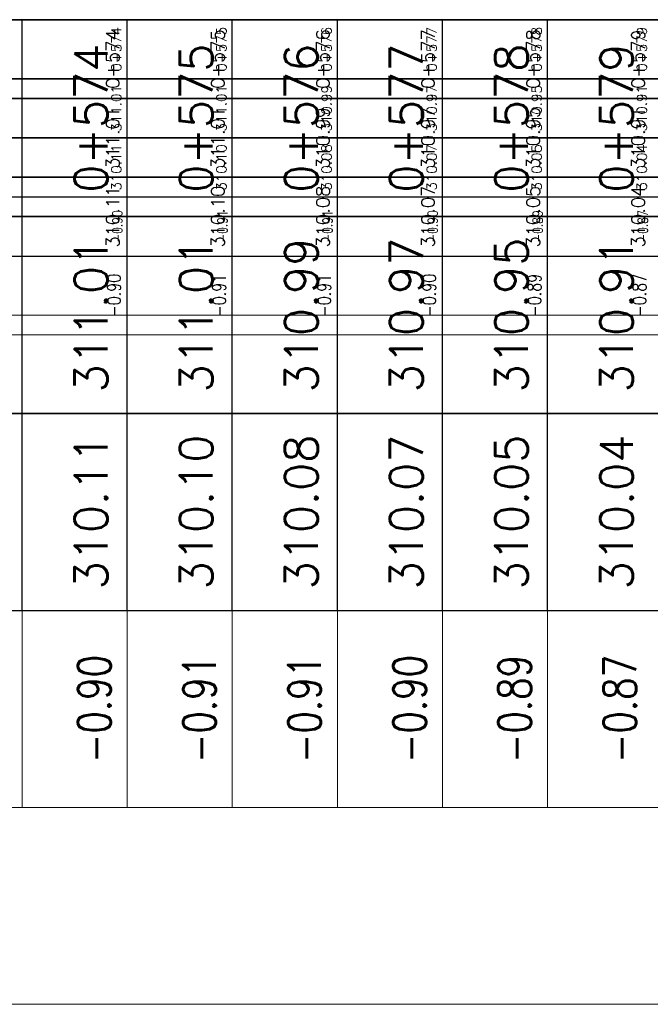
# Model space of a CAD drawing. Header units: metres. Extents: x 719936 to 720643, y 9143565 to 9144018.
# Tile 23 of 56: x 720498 to 720504, y 9143940 to 9143950. Entities that reach past the tile are written whole.
import ezdxf

# ---------------------------------------------------------------- set-up
doc = ezdxf.new("R2010")
doc.units = ezdxf.units.M
doc.layers.add('-Borde de perfiles y secciones', color=7, linetype='Continuous', lineweight=9)
for name, color, linetype in [('01_CIVI_322_PF_GRID', 8, 'Continuous'), ('AecObjExplode_PLANTA RAPIDA_Vport_1ECE', 7, 'Continuous'), ('AecObjExplode_PLANTA RAPIDA_Vport_1ED3', 7, 'Continuous'), ('AecObjExplode_PLANTA RAPIDA_Vport_1ED7', 7, 'Continuous'), ('AecObjExplode_PLANTA RAPIDA_Vport_220C', 7, 'Continuous'), ('AecObjExplode_PLANTA RAPIDA_Vport_22C7', 7, 'Continuous'), ('AecObjExplode_PLANTA RAPIDA_Vport_22CB', 7, 'Continuous'), ('AecObjExplode_PLANTA RAPIDA_Vport_22E2', 7, 'Continuous'), ('AecObjExplode_PLANTA RAPIDA_Vport_22EB', 7, 'Continuous'), ('AecObjExplode_PLANTA RAPIDA_Vport_2460', 7, 'Continuous'), ('AecObjExplode_PLANTA RAPIDA_Vport_2496', 7, 'Continuous'), ('AIR.A3_NOTAS', 7, 'Continuous'), ('C-ROAD-PROF-TEXT', 7, 'Continuous'), ('C-ROAD-PROF-VIEW', 7, 'Continuous')]:
    doc.layers.add(name, color=color, linetype=linetype)
doc.styles.add('AIR-Simplex.(0.80)', font='simplex.shx', dxfattribs={"width": 0.8})
doc.styles.get("Standard").update_dxf_attribs({"font": 'simplex.shx'})

# ---------------------------------------------------------------- blocks, each defined once
blk = doc.blocks.new('AecObjExplode_PLANTA RAPIDA_Vport_1ECE')
at = {"layer": '-Borde de perfiles y secciones', "color": 7, "linetype": 'Continuous', "lineweight": 5}
for p, q in [((720498.2438, 9143942.1826), (720498.2438, 9143944.0576)), ((720499.2438, 9143942.1826), (720499.2438, 9143944.0576)), ((720500.2438, 9143942.1826), (720500.2438, 9143944.0576)), ((720501.2438, 9143942.1826), (720501.2438, 9143944.0576)), ((720502.2438, 9143942.1826), (720502.2438, 9143944.0576)), ((720503.2438, 9143942.1826), (720503.2438, 9143944.0576))]:
    blk.add_line(p, q, dxfattribs=at)
for points in [[(720495.2438, 9143942.1826), (720545.2438, 9143942.1826), (720545.2438, 9143944.0576), (720495.2438, 9143944.0576)], [(720495.2438, 9143940.3076), (720545.2438, 9143940.3076), (720545.2438, 9143942.1826), (720495.2438, 9143942.1826)]]:
    blk.add_3dface(points, dxfattribs=at)
at = {"layer": '01_CIVI_322_PF_GRID', "color": 7, "linetype": 'Continuous', "lineweight": -3}
blk.add_line((720495.2438, 9143949.6826), (720545.2438, 9143949.6826), dxfattribs=at)
at = {"layer": 'C-ROAD-PROF-VIEW', "color": 7, "linetype": 'Continuous', "lineweight": -3}
for p, q in [((720498.2438, 9143944.0576), (720498.2438, 9143949.6826)), ((720499.2438, 9143944.0576), (720499.2438, 9143949.6826)), ((720500.2438, 9143944.0576), (720500.2438, 9143949.6826)), ((720501.2438, 9143944.0576), (720501.2438, 9143949.6826)), ((720502.2438, 9143944.0576), (720502.2438, 9143949.6826)), ((720503.2438, 9143944.0576), (720503.2438, 9143949.6826))]:
    blk.add_line(p, q, dxfattribs=at)
for points in [[(720495.2438, 9143947.8076), (720545.2438, 9143947.8076), (720545.2438, 9143949.6826), (720495.2438, 9143949.6826)], [(720495.2438, 9143945.9326), (720545.2438, 9143945.9326), (720545.2438, 9143947.8076), (720495.2438, 9143947.8076)], [(720495.2438, 9143944.0576), (720545.2438, 9143944.0576), (720545.2438, 9143945.9326), (720495.2438, 9143945.9326)]]:
    blk.add_3dface(points, dxfattribs=at)
at = {"layer": 'AIR.A3_NOTAS', "color": 7, "linetype": 'Continuous', "lineweight": -3, "char_height": 0.3125, "attachment_point": 5, "rotation": 90, "style": 'AIR-Simplex.(0.80)'}
for s, insert in [('{\\C256;-0.90}', (720498.9313, 9143943.1201)), ('{\\C256;-0.91}', (720499.9313, 9143943.1201)), ('{\\C256;-0.91}', (720500.9313, 9143943.1201)), ('{\\C256;-0.90}', (720501.9313, 9143943.1201)), ('{\\C256;-0.89}', (720502.9313, 9143943.1201)), ('{\\C256;-0.87}', (720503.9313, 9143943.1201))]:
    blk.add_mtext(s, dxfattribs=dict(at, insert=insert))
at = {"layer": 'C-ROAD-PROF-TEXT', "color": 7, "linetype": 'Continuous', "lineweight": -3, "char_height": 0.3125, "attachment_point": 8, "rotation": 90}
for s, insert in [('0+574', (720499.0563, 9143948.7451)), ('0+575', (720500.0563, 9143948.7451)), ('0+576', (720501.0563, 9143948.7451)), ('0+577', (720502.0563, 9143948.7451)), ('0+578', (720503.0563, 9143948.7451)), ('0+579', (720504.0563, 9143948.7451)), ('310.97', (720502.0563, 9143946.8701)), ('311.01', (720499.0563, 9143946.8701)), ('311.01', (720500.0563, 9143946.8701)), ('310.99', (720501.0563, 9143946.8701)), ('310.95', (720503.0563, 9143946.8701)), ('310.91', (720504.0563, 9143946.8701)), ('310.10', (720500.0563, 9143944.9951)), ('310.08', (720501.0563, 9143944.9951)), ('310.07', (720502.0563, 9143944.9951)), ('310.04', (720504.0563, 9143944.9951)), ('310.11', (720499.0563, 9143944.9951)), ('310.05', (720503.0563, 9143944.9951))]:
    blk.add_mtext(s, dxfattribs=dict(at, insert=insert))
blk = doc.blocks.new('AecObjExplode_PLANTA RAPIDA_Vport_1ED3')
at = {"layer": '-Borde de perfiles y secciones', "color": 7, "linetype": 'Continuous', "lineweight": 5}
for p, q in [((720498.2438, 9143946.6826), (720498.2438, 9143947.4326)), ((720499.2438, 9143946.6826), (720499.2438, 9143947.4326)), ((720500.2438, 9143946.6826), (720500.2438, 9143947.4326)), ((720501.2438, 9143946.6826), (720501.2438, 9143947.4326)), ((720502.2438, 9143946.6826), (720502.2438, 9143947.4326)), ((720503.2438, 9143946.6826), (720503.2438, 9143947.4326))]:
    blk.add_line(p, q, dxfattribs=at)
for points in [[(720495.2438, 9143946.6826), (720545.2438, 9143946.6826), (720545.2438, 9143947.4326), (720495.2438, 9143947.4326)], [(720495.2438, 9143945.9326), (720545.2438, 9143945.9326), (720545.2438, 9143946.6826), (720495.2438, 9143946.6826)]]:
    blk.add_3dface(points, dxfattribs=at)
at = {"layer": '01_CIVI_322_PF_GRID', "color": 7, "linetype": 'Continuous', "lineweight": -3}
blk.add_line((720495.2438, 9143949.6826), (720545.2438, 9143949.6826), dxfattribs=at)
at = {"layer": 'C-ROAD-PROF-VIEW', "color": 7, "linetype": 'Continuous', "lineweight": -3}
for p, q in [((720498.2438, 9143947.4326), (720498.2438, 9143949.6826)), ((720499.2438, 9143947.4326), (720499.2438, 9143949.6826)), ((720500.2438, 9143947.4326), (720500.2438, 9143949.6826)), ((720501.2438, 9143947.4326), (720501.2438, 9143949.6826)), ((720502.2438, 9143947.4326), (720502.2438, 9143949.6826)), ((720503.2438, 9143947.4326), (720503.2438, 9143949.6826))]:
    blk.add_line(p, q, dxfattribs=at)
for points in [[(720495.2438, 9143948.9326), (720545.2438, 9143948.9326), (720545.2438, 9143949.6826), (720495.2438, 9143949.6826)], [(720495.2438, 9143948.1826), (720545.2438, 9143948.1826), (720545.2438, 9143948.9326), (720495.2438, 9143948.9326)], [(720495.2438, 9143947.4326), (720545.2438, 9143947.4326), (720545.2438, 9143948.1826), (720495.2438, 9143948.1826)]]:
    blk.add_3dface(points, dxfattribs=at)
at = {"layer": 'AIR.A3_NOTAS', "color": 7, "linetype": 'Continuous', "lineweight": -3, "char_height": 0.125, "attachment_point": 5, "rotation": 90, "style": 'AIR-Simplex.(0.80)'}
for s, insert in [('{\\C256;-0.90}', (720499.1188, 9143947.0576)), ('{\\C256;-0.91}', (720500.1188, 9143947.0576)), ('{\\C256;-0.91}', (720501.1188, 9143947.0576)), ('{\\C256;-0.90}', (720502.1188, 9143947.0576)), ('{\\C256;-0.89}', (720503.1188, 9143947.0576)), ('{\\C256;-0.87}', (720504.1188, 9143947.0576))]:
    blk.add_mtext(s, dxfattribs=dict(at, insert=insert))
at = {"layer": 'C-ROAD-PROF-TEXT', "color": 7, "linetype": 'Continuous', "lineweight": -3, "char_height": 0.125, "attachment_point": 8, "rotation": 90}
for s, insert in [('0+574', (720499.1688, 9143949.3076)), ('0+575', (720500.1688, 9143949.3076)), ('0+576', (720501.1688, 9143949.3076)), ('0+577', (720502.1688, 9143949.3076)), ('0+578', (720503.1688, 9143949.3076)), ('0+579', (720504.1688, 9143949.3076)), ('311.01', (720499.1688, 9143948.5576)), ('311.01', (720500.1688, 9143948.5576)), ('310.99', (720501.1688, 9143948.5576)), ('310.97', (720502.1688, 9143948.5576)), ('310.95', (720503.1688, 9143948.5576)), ('310.91', (720504.1688, 9143948.5576)), ('310.04', (720504.1688, 9143947.8076)), ('310.11', (720499.1688, 9143947.8076)), ('310.10', (720500.1688, 9143947.8076)), ('310.08', (720501.1688, 9143947.8076)), ('310.07', (720502.1688, 9143947.8076)), ('310.05', (720503.1688, 9143947.8076))]:
    blk.add_mtext(s, dxfattribs=dict(at, insert=insert))
blk = doc.blocks.new('AecObjExplode_PLANTA RAPIDA_Vport_1ED7')
at = {"layer": '-Borde de perfiles y secciones', "color": 7, "linetype": 'Continuous', "lineweight": 5}
for p, q in [((720498.2438, 9143946.6826), (720498.2438, 9143947.4326)), ((720499.2438, 9143946.6826), (720499.2438, 9143947.4326)), ((720500.2438, 9143946.6826), (720500.2438, 9143947.4326)), ((720501.2438, 9143946.6826), (720501.2438, 9143947.4326)), ((720502.2438, 9143946.6826), (720502.2438, 9143947.4326)), ((720503.2438, 9143946.6826), (720503.2438, 9143947.4326))]:
    blk.add_line(p, q, dxfattribs=at)
for points in [[(720495.2438, 9143946.6826), (720545.2438, 9143946.6826), (720545.2438, 9143947.4326), (720495.2438, 9143947.4326)], [(720495.2438, 9143945.9326), (720545.2438, 9143945.9326), (720545.2438, 9143946.6826), (720495.2438, 9143946.6826)]]:
    blk.add_3dface(points, dxfattribs=at)
at = {"layer": '01_CIVI_322_PF_GRID', "color": 7, "linetype": 'Continuous', "lineweight": -3}
blk.add_line((720495.2438, 9143949.6826), (720545.2438, 9143949.6826), dxfattribs=at)
at = {"layer": 'C-ROAD-PROF-VIEW', "color": 7, "linetype": 'Continuous', "lineweight": -3}
for p, q in [((720498.2438, 9143947.4326), (720498.2438, 9143949.6826)), ((720499.2438, 9143947.4326), (720499.2438, 9143949.6826)), ((720500.2438, 9143947.4326), (720500.2438, 9143949.6826)), ((720501.2438, 9143947.4326), (720501.2438, 9143949.6826)), ((720502.2438, 9143947.4326), (720502.2438, 9143949.6826)), ((720503.2438, 9143947.4326), (720503.2438, 9143949.6826))]:
    blk.add_line(p, q, dxfattribs=at)
for points in [[(720495.2438, 9143948.9326), (720545.2438, 9143948.9326), (720545.2438, 9143949.6826), (720495.2438, 9143949.6826)], [(720495.2438, 9143948.1826), (720545.2438, 9143948.1826), (720545.2438, 9143948.9326), (720495.2438, 9143948.9326)], [(720495.2438, 9143947.4326), (720545.2438, 9143947.4326), (720545.2438, 9143948.1826), (720495.2438, 9143948.1826)]]:
    blk.add_3dface(points, dxfattribs=at)
at = {"layer": 'AIR.A3_NOTAS', "color": 7, "linetype": 'Continuous', "lineweight": -3, "char_height": 0.125, "attachment_point": 5, "rotation": 90, "style": 'AIR-Simplex.(0.80)'}
for s, insert in [('{\\C256;-0.90}', (720499.1188, 9143947.0576)), ('{\\C256;-0.91}', (720500.1188, 9143947.0576)), ('{\\C256;-0.91}', (720501.1188, 9143947.0576)), ('{\\C256;-0.90}', (720502.1188, 9143947.0576)), ('{\\C256;-0.89}', (720503.1188, 9143947.0576)), ('{\\C256;-0.87}', (720504.1188, 9143947.0576))]:
    blk.add_mtext(s, dxfattribs=dict(at, insert=insert))
at = {"layer": 'C-ROAD-PROF-TEXT', "color": 7, "linetype": 'Continuous', "lineweight": -3, "char_height": 0.125, "attachment_point": 8, "rotation": 90}
for s, insert in [('0+574', (720499.1688, 9143949.3076)), ('0+575', (720500.1688, 9143949.3076)), ('0+576', (720501.1688, 9143949.3076)), ('0+577', (720502.1688, 9143949.3076)), ('0+578', (720503.1688, 9143949.3076)), ('0+579', (720504.1688, 9143949.3076)), ('311.01', (720499.1688, 9143948.5576)), ('311.01', (720500.1688, 9143948.5576)), ('310.99', (720501.1688, 9143948.5576)), ('310.97', (720502.1688, 9143948.5576)), ('310.95', (720503.1688, 9143948.5576)), ('310.91', (720504.1688, 9143948.5576)), ('310.04', (720504.1688, 9143947.8076)), ('310.11', (720499.1688, 9143947.8076)), ('310.10', (720500.1688, 9143947.8076)), ('310.08', (720501.1688, 9143947.8076)), ('310.07', (720502.1688, 9143947.8076)), ('310.05', (720503.1688, 9143947.8076))]:
    blk.add_mtext(s, dxfattribs=dict(at, insert=insert))
blk = doc.blocks.new('AecObjExplode_PLANTA RAPIDA_Vport_220C')
at = {"layer": '-Borde de perfiles y secciones', "color": 7, "linetype": 'Continuous', "lineweight": 5}
for p, q in [((720498.2438, 9143942.1826), (720498.2438, 9143944.0576)), ((720499.2438, 9143942.1826), (720499.2438, 9143944.0576)), ((720500.2438, 9143942.1826), (720500.2438, 9143944.0576)), ((720501.2438, 9143942.1826), (720501.2438, 9143944.0576)), ((720502.2438, 9143942.1826), (720502.2438, 9143944.0576)), ((720503.2438, 9143942.1826), (720503.2438, 9143944.0576))]:
    blk.add_line(p, q, dxfattribs=at)
for points in [[(720495.2438, 9143942.1826), (720545.2438, 9143942.1826), (720545.2438, 9143944.0576), (720495.2438, 9143944.0576)], [(720495.2438, 9143940.3076), (720545.2438, 9143940.3076), (720545.2438, 9143942.1826), (720495.2438, 9143942.1826)]]:
    blk.add_3dface(points, dxfattribs=at)
at = {"layer": '01_CIVI_322_PF_GRID', "color": 7, "linetype": 'Continuous', "lineweight": -3}
blk.add_line((720495.2438, 9143949.6826), (720545.2438, 9143949.6826), dxfattribs=at)
at = {"layer": 'C-ROAD-PROF-VIEW', "color": 7, "linetype": 'Continuous', "lineweight": -3}
for p, q in [((720498.2438, 9143944.0576), (720498.2438, 9143949.6826)), ((720499.2438, 9143944.0576), (720499.2438, 9143949.6826)), ((720500.2438, 9143944.0576), (720500.2438, 9143949.6826)), ((720501.2438, 9143944.0576), (720501.2438, 9143949.6826)), ((720502.2438, 9143944.0576), (720502.2438, 9143949.6826)), ((720503.2438, 9143944.0576), (720503.2438, 9143949.6826))]:
    blk.add_line(p, q, dxfattribs=at)
for points in [[(720495.2438, 9143947.8076), (720545.2438, 9143947.8076), (720545.2438, 9143949.6826), (720495.2438, 9143949.6826)], [(720495.2438, 9143945.9326), (720545.2438, 9143945.9326), (720545.2438, 9143947.8076), (720495.2438, 9143947.8076)], [(720495.2438, 9143944.0576), (720545.2438, 9143944.0576), (720545.2438, 9143945.9326), (720495.2438, 9143945.9326)]]:
    blk.add_3dface(points, dxfattribs=at)
at = {"layer": 'AIR.A3_NOTAS', "color": 7, "linetype": 'Continuous', "lineweight": -3, "char_height": 0.3125, "attachment_point": 5, "rotation": 90, "style": 'AIR-Simplex.(0.80)'}
for s, insert in [('{\\C256;-0.90}', (720498.9313, 9143943.1201)), ('{\\C256;-0.91}', (720499.9313, 9143943.1201)), ('{\\C256;-0.91}', (720500.9313, 9143943.1201)), ('{\\C256;-0.90}', (720501.9313, 9143943.1201)), ('{\\C256;-0.89}', (720502.9313, 9143943.1201)), ('{\\C256;-0.87}', (720503.9313, 9143943.1201))]:
    blk.add_mtext(s, dxfattribs=dict(at, insert=insert))
at = {"layer": 'C-ROAD-PROF-TEXT', "color": 7, "linetype": 'Continuous', "lineweight": -3, "char_height": 0.3125, "attachment_point": 8, "rotation": 90}
for s, insert in [('0+574', (720499.0563, 9143948.7451)), ('0+575', (720500.0563, 9143948.7451)), ('0+576', (720501.0563, 9143948.7451)), ('0+577', (720502.0563, 9143948.7451)), ('0+578', (720503.0563, 9143948.7451)), ('0+579', (720504.0563, 9143948.7451)), ('310.97', (720502.0563, 9143946.8701)), ('311.01', (720499.0563, 9143946.8701)), ('311.01', (720500.0563, 9143946.8701)), ('310.99', (720501.0563, 9143946.8701)), ('310.95', (720503.0563, 9143946.8701)), ('310.91', (720504.0563, 9143946.8701)), ('310.10', (720500.0563, 9143944.9951)), ('310.08', (720501.0563, 9143944.9951)), ('310.07', (720502.0563, 9143944.9951)), ('310.04', (720504.0563, 9143944.9951)), ('310.11', (720499.0563, 9143944.9951)), ('310.05', (720503.0563, 9143944.9951))]:
    blk.add_mtext(s, dxfattribs=dict(at, insert=insert))
blk = doc.blocks.new('AecObjExplode_PLANTA RAPIDA_Vport_22C7')
at = {"layer": '-Borde de perfiles y secciones', "color": 7, "linetype": 'Continuous', "lineweight": 5}
for p, q in [((720498.2438, 9143947.4326), (720498.2438, 9143947.9951)), ((720499.2438, 9143947.4326), (720499.2438, 9143947.9951)), ((720500.2438, 9143947.4326), (720500.2438, 9143947.9951)), ((720501.2438, 9143947.4326), (720501.2438, 9143947.9951)), ((720502.2438, 9143947.4326), (720502.2438, 9143947.9951)), ((720503.2438, 9143947.4326), (720503.2438, 9143947.9951))]:
    blk.add_line(p, q, dxfattribs=at)
for points in [[(720495.2438, 9143947.4326), (720545.2438, 9143947.4326), (720545.2438, 9143947.9951), (720495.2438, 9143947.9951)], [(720495.2438, 9143946.8701), (720545.2438, 9143946.8701), (720545.2438, 9143947.4326), (720495.2438, 9143947.4326)]]:
    blk.add_3dface(points, dxfattribs=at)
at = {"layer": '01_CIVI_322_PF_GRID', "color": 7, "linetype": 'Continuous', "lineweight": -3}
blk.add_line((720495.2438, 9143949.6826), (720545.2438, 9143949.6826), dxfattribs=at)
at = {"layer": 'C-ROAD-PROF-VIEW', "color": 7, "linetype": 'Continuous', "lineweight": -3}
for p, q in [((720498.2438, 9143947.9951), (720498.2438, 9143949.6826)), ((720499.2438, 9143947.9951), (720499.2438, 9143949.6826)), ((720500.2438, 9143947.9951), (720500.2438, 9143949.6826)), ((720501.2438, 9143947.9951), (720501.2438, 9143949.6826)), ((720502.2438, 9143947.9951), (720502.2438, 9143949.6826)), ((720503.2438, 9143947.9951), (720503.2438, 9143949.6826))]:
    blk.add_line(p, q, dxfattribs=at)
for points in [[(720495.2438, 9143949.1201), (720545.2438, 9143949.1201), (720545.2438, 9143949.6826), (720495.2438, 9143949.6826)], [(720495.2438, 9143948.5576), (720545.2438, 9143948.5576), (720545.2438, 9143949.1201), (720495.2438, 9143949.1201)], [(720495.2438, 9143947.9951), (720545.2438, 9143947.9951), (720545.2438, 9143948.5576), (720495.2438, 9143948.5576)]]:
    blk.add_3dface(points, dxfattribs=at)
at = {"layer": 'AIR.A3_NOTAS', "color": 7, "linetype": 'Continuous', "lineweight": -3, "char_height": 0.09375, "attachment_point": 5, "rotation": 90, "style": 'AIR-Simplex.(0.80)'}
for s, insert in [('{\\C256;-0.90}', (720499.15, 9143947.7139)), ('{\\C256;-0.91}', (720500.15, 9143947.7139)), ('{\\C256;-0.91}', (720501.15, 9143947.7139)), ('{\\C256;-0.90}', (720502.15, 9143947.7139)), ('{\\C256;-0.89}', (720503.15, 9143947.7139)), ('{\\C256;-0.87}', (720504.15, 9143947.7139))]:
    blk.add_mtext(s, dxfattribs=dict(at, insert=insert))
at = {"layer": 'C-ROAD-PROF-TEXT', "color": 7, "linetype": 'Continuous', "lineweight": -3, "char_height": 0.09375, "attachment_point": 8, "rotation": 90}
for s, insert in [('0+574', (720499.1875, 9143949.4014)), ('0+575', (720500.1875, 9143949.4014)), ('0+576', (720501.1875, 9143949.4014)), ('0+577', (720502.1875, 9143949.4014)), ('0+578', (720503.1875, 9143949.4014)), ('0+579', (720504.1875, 9143949.4014)), ('311.01', (720499.1875, 9143948.8389)), ('311.01', (720500.1875, 9143948.8389)), ('310.99', (720501.1875, 9143948.8389)), ('310.97', (720502.1875, 9143948.8389)), ('310.95', (720503.1875, 9143948.8389)), ('310.91', (720504.1875, 9143948.8389)), ('310.11', (720499.1875, 9143948.2764)), ('310.10', (720500.1875, 9143948.2764)), ('310.08', (720501.1875, 9143948.2764)), ('310.07', (720502.1875, 9143948.2764)), ('310.05', (720503.1875, 9143948.2764)), ('310.04', (720504.1875, 9143948.2764))]:
    blk.add_mtext(s, dxfattribs=dict(at, insert=insert))
blk = doc.blocks.new('AecObjExplode_PLANTA RAPIDA_Vport_22CB')
at = {"layer": '-Borde de perfiles y secciones', "color": 7, "linetype": 'Continuous', "lineweight": 5}
for p, q in [((720498.2438, 9143947.4326), (720498.2438, 9143947.9951)), ((720499.2438, 9143947.4326), (720499.2438, 9143947.9951)), ((720500.2438, 9143947.4326), (720500.2438, 9143947.9951)), ((720501.2438, 9143947.4326), (720501.2438, 9143947.9951)), ((720502.2438, 9143947.4326), (720502.2438, 9143947.9951)), ((720503.2438, 9143947.4326), (720503.2438, 9143947.9951))]:
    blk.add_line(p, q, dxfattribs=at)
for points in [[(720495.2438, 9143947.4326), (720545.2438, 9143947.4326), (720545.2438, 9143947.9951), (720495.2438, 9143947.9951)], [(720495.2438, 9143946.8701), (720545.2438, 9143946.8701), (720545.2438, 9143947.4326), (720495.2438, 9143947.4326)]]:
    blk.add_3dface(points, dxfattribs=at)
at = {"layer": '01_CIVI_322_PF_GRID', "color": 7, "linetype": 'Continuous', "lineweight": -3}
blk.add_line((720495.2438, 9143949.6826), (720545.2438, 9143949.6826), dxfattribs=at)
at = {"layer": 'C-ROAD-PROF-VIEW', "color": 7, "linetype": 'Continuous', "lineweight": -3}
for p, q in [((720498.2438, 9143947.9951), (720498.2438, 9143949.6826)), ((720499.2438, 9143947.9951), (720499.2438, 9143949.6826)), ((720500.2438, 9143947.9951), (720500.2438, 9143949.6826)), ((720501.2438, 9143947.9951), (720501.2438, 9143949.6826)), ((720502.2438, 9143947.9951), (720502.2438, 9143949.6826)), ((720503.2438, 9143947.9951), (720503.2438, 9143949.6826))]:
    blk.add_line(p, q, dxfattribs=at)
for points in [[(720495.2438, 9143949.1201), (720545.2438, 9143949.1201), (720545.2438, 9143949.6826), (720495.2438, 9143949.6826)], [(720495.2438, 9143948.5576), (720545.2438, 9143948.5576), (720545.2438, 9143949.1201), (720495.2438, 9143949.1201)], [(720495.2438, 9143947.9951), (720545.2438, 9143947.9951), (720545.2438, 9143948.5576), (720495.2438, 9143948.5576)]]:
    blk.add_3dface(points, dxfattribs=at)
at = {"layer": 'AIR.A3_NOTAS', "color": 7, "linetype": 'Continuous', "lineweight": -3, "char_height": 0.09375, "attachment_point": 5, "rotation": 90, "style": 'AIR-Simplex.(0.80)'}
for s, insert in [('{\\C256;-0.90}', (720499.15, 9143947.7139)), ('{\\C256;-0.91}', (720500.15, 9143947.7139)), ('{\\C256;-0.91}', (720501.15, 9143947.7139)), ('{\\C256;-0.90}', (720502.15, 9143947.7139)), ('{\\C256;-0.89}', (720503.15, 9143947.7139)), ('{\\C256;-0.87}', (720504.15, 9143947.7139))]:
    blk.add_mtext(s, dxfattribs=dict(at, insert=insert))
at = {"layer": 'C-ROAD-PROF-TEXT', "color": 7, "linetype": 'Continuous', "lineweight": -3, "char_height": 0.09375, "attachment_point": 8, "rotation": 90}
for s, insert in [('0+574', (720499.1875, 9143949.4014)), ('0+575', (720500.1875, 9143949.4014)), ('0+576', (720501.1875, 9143949.4014)), ('0+577', (720502.1875, 9143949.4014)), ('0+578', (720503.1875, 9143949.4014)), ('0+579', (720504.1875, 9143949.4014)), ('311.01', (720499.1875, 9143948.8389)), ('311.01', (720500.1875, 9143948.8389)), ('310.99', (720501.1875, 9143948.8389)), ('310.97', (720502.1875, 9143948.8389)), ('310.95', (720503.1875, 9143948.8389)), ('310.91', (720504.1875, 9143948.8389)), ('310.11', (720499.1875, 9143948.2764)), ('310.10', (720500.1875, 9143948.2764)), ('310.08', (720501.1875, 9143948.2764)), ('310.07', (720502.1875, 9143948.2764)), ('310.05', (720503.1875, 9143948.2764)), ('310.04', (720504.1875, 9143948.2764))]:
    blk.add_mtext(s, dxfattribs=dict(at, insert=insert))
blk = doc.blocks.new('AecObjExplode_PLANTA RAPIDA_Vport_22E2')
at = {"layer": '-Borde de perfiles y secciones', "color": 7, "linetype": 'Continuous', "lineweight": 5}
for p, q in [((720498.2438, 9143947.4326), (720498.2438, 9143947.9951)), ((720499.2438, 9143947.4326), (720499.2438, 9143947.9951)), ((720500.2438, 9143947.4326), (720500.2438, 9143947.9951)), ((720501.2438, 9143947.4326), (720501.2438, 9143947.9951)), ((720502.2438, 9143947.4326), (720502.2438, 9143947.9951)), ((720503.2438, 9143947.4326), (720503.2438, 9143947.9951))]:
    blk.add_line(p, q, dxfattribs=at)
for points in [[(720495.2438, 9143947.4326), (720545.2438, 9143947.4326), (720545.2438, 9143947.9951), (720495.2438, 9143947.9951)], [(720495.2438, 9143946.8701), (720545.2438, 9143946.8701), (720545.2438, 9143947.4326), (720495.2438, 9143947.4326)]]:
    blk.add_3dface(points, dxfattribs=at)
at = {"layer": '01_CIVI_322_PF_GRID', "color": 7, "linetype": 'Continuous', "lineweight": -3}
blk.add_line((720495.2438, 9143949.6826), (720545.2438, 9143949.6826), dxfattribs=at)
at = {"layer": 'C-ROAD-PROF-VIEW', "color": 7, "linetype": 'Continuous', "lineweight": -3}
for p, q in [((720498.2438, 9143947.9951), (720498.2438, 9143949.6826)), ((720499.2438, 9143947.9951), (720499.2438, 9143949.6826)), ((720500.2438, 9143947.9951), (720500.2438, 9143949.6826)), ((720501.2438, 9143947.9951), (720501.2438, 9143949.6826)), ((720502.2438, 9143947.9951), (720502.2438, 9143949.6826)), ((720503.2438, 9143947.9951), (720503.2438, 9143949.6826))]:
    blk.add_line(p, q, dxfattribs=at)
for points in [[(720495.2438, 9143949.1201), (720545.2438, 9143949.1201), (720545.2438, 9143949.6826), (720495.2438, 9143949.6826)], [(720495.2438, 9143948.5576), (720545.2438, 9143948.5576), (720545.2438, 9143949.1201), (720495.2438, 9143949.1201)], [(720495.2438, 9143947.9951), (720545.2438, 9143947.9951), (720545.2438, 9143948.5576), (720495.2438, 9143948.5576)]]:
    blk.add_3dface(points, dxfattribs=at)
at = {"layer": 'AIR.A3_NOTAS', "color": 7, "linetype": 'Continuous', "lineweight": -3, "char_height": 0.09375, "attachment_point": 5, "rotation": 90, "style": 'AIR-Simplex.(0.80)'}
for s, insert in [('{\\C256;-0.90}', (720499.15, 9143947.7139)), ('{\\C256;-0.91}', (720500.15, 9143947.7139)), ('{\\C256;-0.91}', (720501.15, 9143947.7139)), ('{\\C256;-0.90}', (720502.15, 9143947.7139)), ('{\\C256;-0.89}', (720503.15, 9143947.7139)), ('{\\C256;-0.87}', (720504.15, 9143947.7139))]:
    blk.add_mtext(s, dxfattribs=dict(at, insert=insert))
at = {"layer": 'C-ROAD-PROF-TEXT', "color": 7, "linetype": 'Continuous', "lineweight": -3, "char_height": 0.09375, "attachment_point": 8, "rotation": 90}
for s, insert in [('0+574', (720499.1875, 9143949.4014)), ('0+575', (720500.1875, 9143949.4014)), ('0+576', (720501.1875, 9143949.4014)), ('0+577', (720502.1875, 9143949.4014)), ('0+578', (720503.1875, 9143949.4014)), ('0+579', (720504.1875, 9143949.4014)), ('311.01', (720499.1875, 9143948.8389)), ('311.01', (720500.1875, 9143948.8389)), ('310.99', (720501.1875, 9143948.8389)), ('310.97', (720502.1875, 9143948.8389)), ('310.95', (720503.1875, 9143948.8389)), ('310.91', (720504.1875, 9143948.8389)), ('310.11', (720499.1875, 9143948.2764)), ('310.10', (720500.1875, 9143948.2764)), ('310.08', (720501.1875, 9143948.2764)), ('310.07', (720502.1875, 9143948.2764)), ('310.05', (720503.1875, 9143948.2764)), ('310.04', (720504.1875, 9143948.2764))]:
    blk.add_mtext(s, dxfattribs=dict(at, insert=insert))
blk = doc.blocks.new('AecObjExplode_PLANTA RAPIDA_Vport_22EB')
at = {"layer": '-Borde de perfiles y secciones', "color": 7, "linetype": 'Continuous', "lineweight": 5}
for p, q in [((720498.2438, 9143947.4326), (720498.2438, 9143947.9951)), ((720499.2438, 9143947.4326), (720499.2438, 9143947.9951)), ((720500.2438, 9143947.4326), (720500.2438, 9143947.9951)), ((720501.2438, 9143947.4326), (720501.2438, 9143947.9951)), ((720502.2438, 9143947.4326), (720502.2438, 9143947.9951)), ((720503.2438, 9143947.4326), (720503.2438, 9143947.9951))]:
    blk.add_line(p, q, dxfattribs=at)
for points in [[(720495.2438, 9143947.4326), (720545.2438, 9143947.4326), (720545.2438, 9143947.9951), (720495.2438, 9143947.9951)], [(720495.2438, 9143946.8701), (720545.2438, 9143946.8701), (720545.2438, 9143947.4326), (720495.2438, 9143947.4326)]]:
    blk.add_3dface(points, dxfattribs=at)
at = {"layer": '01_CIVI_322_PF_GRID', "color": 7, "linetype": 'Continuous', "lineweight": -3}
blk.add_line((720495.2438, 9143949.6826), (720545.2438, 9143949.6826), dxfattribs=at)
at = {"layer": 'C-ROAD-PROF-VIEW', "color": 7, "linetype": 'Continuous', "lineweight": -3}
for p, q in [((720498.2438, 9143947.9951), (720498.2438, 9143949.6826)), ((720499.2438, 9143947.9951), (720499.2438, 9143949.6826)), ((720500.2438, 9143947.9951), (720500.2438, 9143949.6826)), ((720501.2438, 9143947.9951), (720501.2438, 9143949.6826)), ((720502.2438, 9143947.9951), (720502.2438, 9143949.6826)), ((720503.2438, 9143947.9951), (720503.2438, 9143949.6826))]:
    blk.add_line(p, q, dxfattribs=at)
for points in [[(720495.2438, 9143949.1201), (720545.2438, 9143949.1201), (720545.2438, 9143949.6826), (720495.2438, 9143949.6826)], [(720495.2438, 9143948.5576), (720545.2438, 9143948.5576), (720545.2438, 9143949.1201), (720495.2438, 9143949.1201)], [(720495.2438, 9143947.9951), (720545.2438, 9143947.9951), (720545.2438, 9143948.5576), (720495.2438, 9143948.5576)]]:
    blk.add_3dface(points, dxfattribs=at)
at = {"layer": 'AIR.A3_NOTAS', "color": 7, "linetype": 'Continuous', "lineweight": -3, "char_height": 0.09375, "attachment_point": 5, "rotation": 90, "style": 'AIR-Simplex.(0.80)'}
for s, insert in [('{\\C256;-0.90}', (720499.15, 9143947.7139)), ('{\\C256;-0.91}', (720500.15, 9143947.7139)), ('{\\C256;-0.91}', (720501.15, 9143947.7139)), ('{\\C256;-0.90}', (720502.15, 9143947.7139)), ('{\\C256;-0.89}', (720503.15, 9143947.7139)), ('{\\C256;-0.87}', (720504.15, 9143947.7139))]:
    blk.add_mtext(s, dxfattribs=dict(at, insert=insert))
at = {"layer": 'C-ROAD-PROF-TEXT', "color": 7, "linetype": 'Continuous', "lineweight": -3, "char_height": 0.09375, "attachment_point": 8, "rotation": 90}
for s, insert in [('0+574', (720499.1875, 9143949.4014)), ('0+575', (720500.1875, 9143949.4014)), ('0+576', (720501.1875, 9143949.4014)), ('0+577', (720502.1875, 9143949.4014)), ('0+578', (720503.1875, 9143949.4014)), ('0+579', (720504.1875, 9143949.4014)), ('311.01', (720499.1875, 9143948.8389)), ('311.01', (720500.1875, 9143948.8389)), ('310.99', (720501.1875, 9143948.8389)), ('310.97', (720502.1875, 9143948.8389)), ('310.95', (720503.1875, 9143948.8389)), ('310.91', (720504.1875, 9143948.8389)), ('310.11', (720499.1875, 9143948.2764)), ('310.10', (720500.1875, 9143948.2764)), ('310.08', (720501.1875, 9143948.2764)), ('310.07', (720502.1875, 9143948.2764)), ('310.05', (720503.1875, 9143948.2764)), ('310.04', (720504.1875, 9143948.2764))]:
    blk.add_mtext(s, dxfattribs=dict(at, insert=insert))
blk = doc.blocks.new('AecObjExplode_PLANTA RAPIDA_Vport_2460')
at = {"layer": '-Borde de perfiles y secciones', "color": 7, "linetype": 'Continuous', "lineweight": 5}
for p, q in [((720498.2438, 9143947.4326), (720498.2438, 9143947.9951)), ((720499.2438, 9143947.4326), (720499.2438, 9143947.9951)), ((720500.2438, 9143947.4326), (720500.2438, 9143947.9951)), ((720501.2438, 9143947.4326), (720501.2438, 9143947.9951)), ((720502.2438, 9143947.4326), (720502.2438, 9143947.9951)), ((720503.2438, 9143947.4326), (720503.2438, 9143947.9951))]:
    blk.add_line(p, q, dxfattribs=at)
for points in [[(720495.2438, 9143947.4326), (720545.2438, 9143947.4326), (720545.2438, 9143947.9951), (720495.2438, 9143947.9951)], [(720495.2438, 9143946.8701), (720545.2438, 9143946.8701), (720545.2438, 9143947.4326), (720495.2438, 9143947.4326)]]:
    blk.add_3dface(points, dxfattribs=at)
at = {"layer": '01_CIVI_322_PF_GRID', "color": 7, "linetype": 'Continuous', "lineweight": -3}
blk.add_line((720495.2438, 9143949.6826), (720545.2438, 9143949.6826), dxfattribs=at)
at = {"layer": 'C-ROAD-PROF-VIEW', "color": 7, "linetype": 'Continuous', "lineweight": -3}
for p, q in [((720498.2438, 9143947.9951), (720498.2438, 9143949.6826)), ((720499.2438, 9143947.9951), (720499.2438, 9143949.6826)), ((720500.2438, 9143947.9951), (720500.2438, 9143949.6826)), ((720501.2438, 9143947.9951), (720501.2438, 9143949.6826)), ((720502.2438, 9143947.9951), (720502.2438, 9143949.6826)), ((720503.2438, 9143947.9951), (720503.2438, 9143949.6826))]:
    blk.add_line(p, q, dxfattribs=at)
for points in [[(720495.2438, 9143949.1201), (720545.2438, 9143949.1201), (720545.2438, 9143949.6826), (720495.2438, 9143949.6826)], [(720495.2438, 9143948.5576), (720545.2438, 9143948.5576), (720545.2438, 9143949.1201), (720495.2438, 9143949.1201)], [(720495.2438, 9143947.9951), (720545.2438, 9143947.9951), (720545.2438, 9143948.5576), (720495.2438, 9143948.5576)]]:
    blk.add_3dface(points, dxfattribs=at)
at = {"layer": 'AIR.A3_NOTAS', "color": 7, "linetype": 'Continuous', "lineweight": -3, "char_height": 0.09375, "attachment_point": 5, "rotation": 90, "style": 'AIR-Simplex.(0.80)'}
for s, insert in [('{\\C256;-0.90}', (720499.15, 9143947.7139)), ('{\\C256;-0.91}', (720500.15, 9143947.7139)), ('{\\C256;-0.91}', (720501.15, 9143947.7139)), ('{\\C256;-0.90}', (720502.15, 9143947.7139)), ('{\\C256;-0.89}', (720503.15, 9143947.7139)), ('{\\C256;-0.87}', (720504.15, 9143947.7139))]:
    blk.add_mtext(s, dxfattribs=dict(at, insert=insert))
at = {"layer": 'C-ROAD-PROF-TEXT', "color": 7, "linetype": 'Continuous', "lineweight": -3, "char_height": 0.09375, "attachment_point": 8, "rotation": 90}
for s, insert in [('0+574', (720499.1875, 9143949.4014)), ('0+575', (720500.1875, 9143949.4014)), ('0+576', (720501.1875, 9143949.4014)), ('0+577', (720502.1875, 9143949.4014)), ('0+578', (720503.1875, 9143949.4014)), ('0+579', (720504.1875, 9143949.4014)), ('311.01', (720499.1875, 9143948.8389)), ('311.01', (720500.1875, 9143948.8389)), ('310.99', (720501.1875, 9143948.8389)), ('310.97', (720502.1875, 9143948.8389)), ('310.95', (720503.1875, 9143948.8389)), ('310.91', (720504.1875, 9143948.8389)), ('310.11', (720499.1875, 9143948.2764)), ('310.10', (720500.1875, 9143948.2764)), ('310.08', (720501.1875, 9143948.2764)), ('310.07', (720502.1875, 9143948.2764)), ('310.05', (720503.1875, 9143948.2764)), ('310.04', (720504.1875, 9143948.2764))]:
    blk.add_mtext(s, dxfattribs=dict(at, insert=insert))
blk = doc.blocks.new('AecObjExplode_PLANTA RAPIDA_Vport_2496')
at = {"layer": '-Borde de perfiles y secciones', "color": 7, "linetype": 'Continuous', "lineweight": 5}
for p, q in [((720498.2438, 9143947.4326), (720498.2438, 9143947.9951)), ((720499.2438, 9143947.4326), (720499.2438, 9143947.9951)), ((720500.2438, 9143947.4326), (720500.2438, 9143947.9951)), ((720501.2438, 9143947.4326), (720501.2438, 9143947.9951)), ((720502.2438, 9143947.4326), (720502.2438, 9143947.9951)), ((720503.2438, 9143947.4326), (720503.2438, 9143947.9951))]:
    blk.add_line(p, q, dxfattribs=at)
for points in [[(720495.2438, 9143947.4326), (720545.2438, 9143947.4326), (720545.2438, 9143947.9951), (720495.2438, 9143947.9951)], [(720495.2438, 9143946.8701), (720545.2438, 9143946.8701), (720545.2438, 9143947.4326), (720495.2438, 9143947.4326)]]:
    blk.add_3dface(points, dxfattribs=at)
at = {"layer": '01_CIVI_322_PF_GRID', "color": 7, "linetype": 'Continuous', "lineweight": -3}
blk.add_line((720495.2438, 9143949.6826), (720545.2438, 9143949.6826), dxfattribs=at)
at = {"layer": 'C-ROAD-PROF-VIEW', "color": 7, "linetype": 'Continuous', "lineweight": -3}
for p, q in [((720498.2438, 9143947.9951), (720498.2438, 9143949.6826)), ((720499.2438, 9143947.9951), (720499.2438, 9143949.6826)), ((720500.2438, 9143947.9951), (720500.2438, 9143949.6826)), ((720501.2438, 9143947.9951), (720501.2438, 9143949.6826)), ((720502.2438, 9143947.9951), (720502.2438, 9143949.6826)), ((720503.2438, 9143947.9951), (720503.2438, 9143949.6826))]:
    blk.add_line(p, q, dxfattribs=at)
for points in [[(720495.2438, 9143949.1201), (720545.2438, 9143949.1201), (720545.2438, 9143949.6826), (720495.2438, 9143949.6826)], [(720495.2438, 9143948.5576), (720545.2438, 9143948.5576), (720545.2438, 9143949.1201), (720495.2438, 9143949.1201)], [(720495.2438, 9143947.9951), (720545.2438, 9143947.9951), (720545.2438, 9143948.5576), (720495.2438, 9143948.5576)]]:
    blk.add_3dface(points, dxfattribs=at)
at = {"layer": 'AIR.A3_NOTAS', "color": 7, "linetype": 'Continuous', "lineweight": -3, "char_height": 0.09375, "attachment_point": 5, "rotation": 90, "style": 'AIR-Simplex.(0.80)'}
for s, insert in [('{\\C256;-0.90}', (720499.15, 9143947.7139)), ('{\\C256;-0.91}', (720500.15, 9143947.7139)), ('{\\C256;-0.91}', (720501.15, 9143947.7139)), ('{\\C256;-0.90}', (720502.15, 9143947.7139)), ('{\\C256;-0.89}', (720503.15, 9143947.7139)), ('{\\C256;-0.87}', (720504.15, 9143947.7139))]:
    blk.add_mtext(s, dxfattribs=dict(at, insert=insert))
at = {"layer": 'C-ROAD-PROF-TEXT', "color": 7, "linetype": 'Continuous', "lineweight": -3, "char_height": 0.09375, "attachment_point": 8, "rotation": 90}
for s, insert in [('0+574', (720499.1875, 9143949.4014)), ('0+575', (720500.1875, 9143949.4014)), ('0+576', (720501.1875, 9143949.4014)), ('0+577', (720502.1875, 9143949.4014)), ('0+578', (720503.1875, 9143949.4014)), ('0+579', (720504.1875, 9143949.4014)), ('311.01', (720499.1875, 9143948.8389)), ('311.01', (720500.1875, 9143948.8389)), ('310.99', (720501.1875, 9143948.8389)), ('310.97', (720502.1875, 9143948.8389)), ('310.95', (720503.1875, 9143948.8389)), ('310.91', (720504.1875, 9143948.8389)), ('310.11', (720499.1875, 9143948.2764)), ('310.10', (720500.1875, 9143948.2764)), ('310.08', (720501.1875, 9143948.2764)), ('310.07', (720502.1875, 9143948.2764)), ('310.05', (720503.1875, 9143948.2764)), ('310.04', (720504.1875, 9143948.2764))]:
    blk.add_mtext(s, dxfattribs=dict(at, insert=insert))

msp = doc.modelspace()

# ---------------------------------------------------------------- block references
at = {"layer": 'AecObjExplode_PLANTA RAPIDA_Vport_1ECE'}
msp.add_blockref('AecObjExplode_PLANTA RAPIDA_Vport_1ECE', (0, 0), dxfattribs=at)

# ---------------------------------------------------------------- next in the draw order: block references
at = {"layer": 'AecObjExplode_PLANTA RAPIDA_Vport_1ED3'}
msp.add_blockref('AecObjExplode_PLANTA RAPIDA_Vport_1ED3', (0, 0), dxfattribs=at)

# ---------------------------------------------------------------- next in the draw order: block references
at = {"layer": 'AecObjExplode_PLANTA RAPIDA_Vport_1ED7'}
msp.add_blockref('AecObjExplode_PLANTA RAPIDA_Vport_1ED7', (0, 0), dxfattribs=at)

# ---------------------------------------------------------------- next in the draw order: block references
at = {"layer": 'AecObjExplode_PLANTA RAPIDA_Vport_220C'}
msp.add_blockref('AecObjExplode_PLANTA RAPIDA_Vport_220C', (0, 0), dxfattribs=at)

# ---------------------------------------------------------------- next in the draw order: block references
at = {"layer": 'AecObjExplode_PLANTA RAPIDA_Vport_22C7'}
msp.add_blockref('AecObjExplode_PLANTA RAPIDA_Vport_22C7', (0, 0), dxfattribs=at)

# ---------------------------------------------------------------- next in the draw order: block references
at = {"layer": 'AecObjExplode_PLANTA RAPIDA_Vport_22CB'}
msp.add_blockref('AecObjExplode_PLANTA RAPIDA_Vport_22CB', (0, 0), dxfattribs=at)

# ---------------------------------------------------------------- next in the draw order: block references
at = {"layer": 'AecObjExplode_PLANTA RAPIDA_Vport_22E2'}
msp.add_blockref('AecObjExplode_PLANTA RAPIDA_Vport_22E2', (0, 0), dxfattribs=at)

# ---------------------------------------------------------------- next in the draw order: block references
at = {"layer": 'AecObjExplode_PLANTA RAPIDA_Vport_22EB'}
msp.add_blockref('AecObjExplode_PLANTA RAPIDA_Vport_22EB', (0, 0), dxfattribs=at)

# ---------------------------------------------------------------- next in the draw order: block references
at = {"layer": 'AecObjExplode_PLANTA RAPIDA_Vport_2460'}
msp.add_blockref('AecObjExplode_PLANTA RAPIDA_Vport_2460', (0, 0), dxfattribs=at)

# ---------------------------------------------------------------- next in the draw order: block references
at = {"layer": 'AecObjExplode_PLANTA RAPIDA_Vport_2496'}
msp.add_blockref('AecObjExplode_PLANTA RAPIDA_Vport_2496', (0, 0), dxfattribs=at)

doc.saveas('drawing.dxf')
